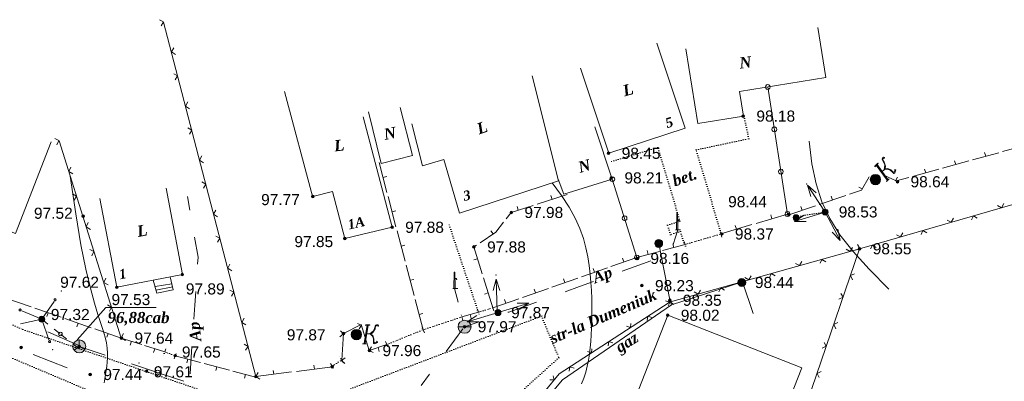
# Model space of a CAD drawing. Header units: millimetres. Extents: x 9396 to 25236, y 15106 to 31102.
# Tile 119 of 256: x 11407 to 11557, y 15966 to 16021. Entities that reach past the tile are written whole.
import ezdxf
from ezdxf.enums import TextEntityAlignment as Align

# ---------------------------------------------------------------- set-up
doc = ezdxf.new("R2010")
doc.units = ezdxf.units.MM
for name, pattern in [('DIVIDE', [1.25, 0.5, -0.25, 0, -0.25, 0, -0.25]), ('DOT', [0.25, 0, -0.25]), ('HIDDEN', [0.375, 0.25, -0.125])]:
    doc.linetypes.add(name, pattern=pattern)
for name, color, linetype, lineweight, true_color in [('1001010', 7, 'Continuous', 9, 0x000000), ('10010110', 7, 'Continuous', 20, 0xa25100), ('1060000', 7, 'Continuous', 9, 0x000000), ('1070000', 7, 'DOT', 9, 0x000000), ('2030012', 7, 'Continuous', 9, 0x000000), ('21100200', 7, 'HIDDEN', 0, 0x800080), ('3000105', 7, 'DIVIDE', 9, 0x000000), ('3000140', 7, 'Continuous', 9, 0x000000), ('3000220', 7, 'Continuous', 9, 0x000000), ('3000260', 7, 'Continuous', 9, 0x000000), ('5010210', 7, 'Continuous', 20, 0x008000), ('5010410', 7, 'Continuous', 9, 0x000000), ('5010420', 7, 'Continuous', 9, 0x000000), ('5010530', 7, 'Continuous', 9, 0x000000), ('6011210', 1, 'Continuous', 9, 0xff0000), ('8010110', 7, 'Continuous', 20, 0x0080ff), ('8010200', 7, 'Continuous', 9, 0x000000), ('9010110', 7, 'Continuous', 9, 0x000000), ('9010120', 7, 'Continuous', 20, 0x000000), ('9010200', 7, 'Continuous', 9, 0x000000)]:
    doc.layers.add(name, color=color, linetype=linetype, lineweight=lineweight, true_color=true_color)
doc.styles.add('10', font='timesbi.ttf', dxfattribs={"height": 0.001481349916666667})
doc.styles.add('12', font='timesbi.ttf', dxfattribs={"height": 0.001692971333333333})
doc.styles.add('2', font='timesbi.ttf', dxfattribs={"height": 0.001692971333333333})
doc.styles.add('3', font='timesbi.ttf', dxfattribs={"height": 0.001692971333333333})
doc.styles.add('9', font='timesbi.ttf', dxfattribs={"height": 0.001692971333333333})
doc.styles.add('F2', font='arial.ttf', dxfattribs={"height": 0.001692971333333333})

# ---------------------------------------------------------------- blocks, each defined once
blk = doc.blocks.new('SYMBOL21100200')
at = {"true_color": 0x800080}
h = blk.add_hatch(color=216, dxfattribs=at)
edge = h.paths.add_edge_path()
edge.add_arc((0, 0), 0.1, 0, 360)
at = {"color": 216, "linetype": 'Continuous', "lineweight": 0, "true_color": 0x800080}
blk.add_circle((0, 0), 0.1, dxfattribs=at)
blk = doc.blocks.new('SYMBOL5010410')
at = {"true_color": 0xffffff}
h = blk.add_hatch(color=7, dxfattribs=at)
edge = h.paths.add_edge_path()
edge.add_arc((0, 0), 0.395, 0, 360)
for points in [[(-0.0395, -0.0395), (0.0395, -0.0395), (0.0395, 0.0395), (-0.0395, 0.0395)], [(0.6715, 0.711), (0.8295, 0.711), (0.5925, -0.6715), (0.474, -0.711), (0.7505, -0.711), (0.6715, -0.6715), (0.9085, 0.711), (1.027, 0.711), (1.027, 0.7505), (0.711, 0.7505)], [(1, 0.05), (1.15, 0.15), (1.3035, 0.2765), (1.3825, 0.474), (1.4615, 0.711), (1.5405, 0.7505), (1.659, 0.7505), (1.6985, 0.6715), (1.659, 0.632), (1.58, 0.6715), (1.5405, 0.711), (1.4615, 0.632), (1.422, 0.4345), (1.264, 0.158), (1.106, 0.0395), (1.264, -0.079), (1.343, -0.316), (1.343, -0.553), (1.3825, -0.632), (1.501, -0.5925), (1.58, -0.5135), (1.6195, -0.5925), (1.4615, -0.6715), (1.3825, -0.711), (1.3035, -0.6715), (1.3035, -0.553), (1.3035, -0.316), (1.2245, -0.1185), (1.106, 0)]]:
    blk.add_hatch(color=7, dxfattribs=at).paths.add_polyline_path(points)
at = {"color": 18, "linetype": 'Continuous', "lineweight": 0, "true_color": 0x000000, "flags": 128}
for points in [[(-0.0395, -0.0395), (0.0395, -0.0395), (0.0395, 0.0395), (-0.0395, 0.0395)], [(0.6715, 0.711), (0.8295, 0.711), (0.5925, -0.6715), (0.474, -0.711), (0.7505, -0.711), (0.6715, -0.6715), (0.9085, 0.711), (1.027, 0.711), (1.027, 0.7505), (0.711, 0.7505), (0.6715, 0.711)], [(1, 0.05), (1, 0.05), (1.15, 0.15), (1.3035, 0.2765), (1.3825, 0.474), (1.4615, 0.711), (1.5405, 0.7505), (1.659, 0.7505), (1.6985, 0.6715), (1.659, 0.632), (1.58, 0.6715), (1.5405, 0.711), (1.4615, 0.632), (1.422, 0.4345), (1.264, 0.158), (1.106, 0.0395), (1.264, -0.079), (1.343, -0.316), (1.343, -0.553), (1.3825, -0.632), (1.501, -0.5925), (1.58, -0.5135), (1.6195, -0.5925), (1.4615, -0.6715), (1.3825, -0.711), (1.3035, -0.6715), (1.3035, -0.553), (1.3035, -0.316), (1.2245, -0.1185), (1.106, 0), (1, 0.05)]]:
    blk.add_lwpolyline(points, close=True, dxfattribs=at)
blk.add_lwpolyline([(1, 0.05), (0.8, 0.05)], dxfattribs=at)
at = {"color": 3, "linetype": 'Continuous', "lineweight": 0, "true_color": 0x00ea00}
blk.add_circle((0, 0), 0.395, dxfattribs=at)
blk = doc.blocks.new('SYMBOL9010200')
at = {"true_color": 0xffffff}
h = blk.add_hatch(color=7, dxfattribs=at)
edge = h.paths.add_edge_path()
edge.add_arc((0.01, 0), 0.495, 0, 360)
at = {"color": 18, "linetype": 'Continuous', "lineweight": 0, "true_color": 0x000000, "flags": 128}
for points in [[(0.0025, 0.0025), (-0.3845, -0.3005)], [(0.0025, 0.007), (-0.007, 0.495)], [(0.005, 0), (0.44, -0.238)]]:
    blk.add_lwpolyline(points, dxfattribs=at)
at = {"color": 18, "linetype": 'Continuous', "lineweight": 0, "true_color": 0x000000}
blk.add_circle((0.01, 0), 0.495, dxfattribs=at)
blk = doc.blocks.new('SYMBOL5010530')
at = {"true_color": 0x000000}
for points in [[(-0.05, 0), (-0.025, 1.25), (0.025, 1.25), (0.05, 0)], [(0.025, 0.75), (0.15, 0.75), (0.175, 0.675), (0.15, 0.675), (0.125, 0.725), (0.025, 0.725)]]:
    blk.add_hatch(color=18, dxfattribs=at).paths.add_polyline_path(points)
at = {"color": 18, "linetype": 'Continuous', "lineweight": 0, "true_color": 0x000000, "flags": 128}
for points in [[(-0.05, 0), (-0.025, 1.25), (0.025, 1.25), (0.05, 0), (-0.05, 0)], [(0.025, 0.75), (0.15, 0.75), (0.175, 0.675), (0.15, 0.675), (0.125, 0.725), (0.025, 0.725), (0.025, 0.75)]]:
    blk.add_lwpolyline(points, close=True, dxfattribs=at)
blk.add_lwpolyline([(-0.125, 0), (0.25, 0)], dxfattribs=at)
blk = doc.blocks.new('SYMBOL2030012')
at = {"true_color": 0xffffff}
h = blk.add_hatch(color=7, dxfattribs=at)
edge = h.paths.add_edge_path()
edge.add_arc((0, 0), 0.225, 0, 360)
at = {"true_color": 0x000000}
h = blk.add_hatch(color=18, dxfattribs=at)
edge = h.paths.add_edge_path()
edge.add_arc((0, 0), 0.05, 0, 360)
at = {"color": 18, "linetype": 'Continuous', "lineweight": 0, "true_color": 0x000000}
for radius in [0.225, 0.05]:
    blk.add_circle((0, 0), radius, dxfattribs=at)
blk = doc.blocks.new('SYMBOL5010420')
at = {"true_color": 0xffffff}
h = blk.add_hatch(color=7, dxfattribs=at)
edge = h.paths.add_edge_path()
edge.add_arc((0, 0), 0.5, 0, 360)
at = {"color": 18, "linetype": 'Continuous', "lineweight": 9, "true_color": 0x000000, "flags": 128}
blk.add_lwpolyline([(-0.5, 0), (0.5, 0)], dxfattribs=at)
at = {"color": 18, "linetype": 'Continuous', "lineweight": 9, "true_color": 0x000000}
blk.add_circle((0, 0), 0.5, dxfattribs=at)
blk = doc.blocks.new('SYMBOL8010200')
at = {"true_color": 0x000000}
h = blk.add_hatch(color=18, dxfattribs=at)
edge = h.paths.add_edge_path()
edge.add_arc((0, 0), 0.3, 0, 360)
at = {"color": 18, "linetype": 'Continuous', "lineweight": 0, "true_color": 0x000000}
blk.add_circle((0, 0), 0.3, dxfattribs=at)

msp = doc.modelspace()

# ---------------------------------------------------------------- linework, layer by layer
at = {"layer": '1001010', "color": 253}
for p, q in [((11508.62466257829, 16016.84126918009, 196.12512), (11510.47286098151, 16005.48393991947, 195.88094)), ((11451.73032698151, 15994.18313991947), (11447.41780298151, 16010.36331991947)), ((11459.42233098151, 16006.52187991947), (11463.81758498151, 15989.66705991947)), ((11497.42722605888, 15997.01086785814, 126.4708895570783), (11494.78142634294, 16004.94826700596, 126.4708895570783)), ((11451.72717498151, 15994.34025991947), (11454.73831298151, 15995.10415991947)), ((11456.62518698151, 15987.96545991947), (11454.73831298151, 15995.10415991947)), ((11463.81758498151, 15989.66705991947), (11456.62518698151, 15987.96545991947)), ((11430.43598298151, 15980.12433991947), (11429.93989698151, 15982.10871991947)), ((11427.65785898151, 15980.62043991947), (11430.20446498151, 15981.05037991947)), ((11427.79015498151, 15980.09127991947), (11430.36983498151, 15980.55429991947)), ((11526.3392275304, 15968.23254960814, 113.6777830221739), (11505.89088098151, 15976.24779991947, 113.6777830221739))]:
    msp.add_line(p, q, dxfattribs=at)
for points in [[(11510.47286098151, 16005.48393991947, 195.88094), (11517.42774098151, 16006.61571991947, 196.3693), (11516.81689500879, 16010.3694180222, 196.12512), (11530.0206777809, 16012.51809309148, 196.12512), (11528.78332535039, 16020.12172424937, 196.12512)], [(11504.23744894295, 16017.7497105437, 148.5038533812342), (11508.52134098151, 16004.79131991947, 148.5038533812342), (11496.87616098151, 16000.94155991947, 74.34787213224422), (11492.59226894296, 16013.8999505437, 74.34787213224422)], [(11485.22260498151, 16012.75747991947, 0), (11489.20765298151, 15996.74269991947, 0), (11474.11047698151, 15991.79905991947, 0), (11471.73457698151, 15999.98485991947, 0), (11468.46922098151, 15999.03705991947, 0), (11466.84210698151, 16005.44981991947, 0)], [(11386.64131498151, 16011.31425991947, 0), (11383.45038698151, 16001.83705991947, 0), (11389.56827298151, 15999.77705991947, 0), (11402.88623898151, 15995.22213991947, 0), (11401.36757098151, 15990.60185991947, 0), (11406.37066898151, 15988.70665991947, 0), (11411.81589698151, 16002.69661991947, 0)], [(11465.03918498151, 16007.89941991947, 0), (11466.92313698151, 16000.57865991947, 0), (11462.18274498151, 15999.37425991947, 0), (11460.23793298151, 16007.27231991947, 0)], [(11489.15131426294, 15996.96910928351, 126.4708895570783), (11490.01133283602, 15994.693401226, 126.4708895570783), (11497.42722605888, 15997.01086785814, 126.4708895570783)], [(11419.22426498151, 15994.03151991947, 0), (11421.82998098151, 15980.50465991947, 0), (11431.82598698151, 15982.43105991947, 0), (11429.34458698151, 15995.61899991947, 0)], [(11430.43598298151, 15980.12433991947, 0), (11427.92997298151, 15979.59385991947, 0), (11427.39326698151, 15981.61261991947, 0)], [(11505.89088098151, 15976.24779991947, 113.6777830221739), (11496.94792441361, 15953.43270769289, 113.6777830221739), (11513.97408850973, 15946.7588689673, 113.6777830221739), (11517.24328341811, 15955.09917373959, 113.6777830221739), (11520.6654658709, 15953.75776215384, 113.6777830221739), (11526.3392275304, 15968.23254960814, 113.6777830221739)]]:
    msp.add_polyline3d(points, dxfattribs=at)
at = {"layer": '10010110'}
for points in [[(11539.60329276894, 15980.23557447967, 114.5773325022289), (11536.61787719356, 15983.24833024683, 97.29076310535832), (11534.15659309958, 15985.96501174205, 80.90212417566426), (11532.16742743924, 15988.50564907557, 67.19922585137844), (11530.59836716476, 15990.99027235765, 57.96987827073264), (11529.39739922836, 15993.53891169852, 55.00189157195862), (11528.51251058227, 15996.27159720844, 60.08307589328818), (11527.89168817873, 15999.30835899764, 75.00124137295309), (11527.48291896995, 16002.76922717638, 101.5441981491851)], [(11419.90693291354, 15965.933208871, 103.8517378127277), (11419.99551068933, 15966.56725681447, 105.9409342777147), (11420.09342414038, 15967.19997109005, 106.648448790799), (11420.19200442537, 15967.83068486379, 105.8453230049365), (11420.28219371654, 15968.46103743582, 103.471174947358), (11420.35337824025, 15969.10189264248, 99.73992814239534), (11420.3945552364, 15969.76642045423, 94.93408248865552), (11420.39472194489, 15970.46779084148, 89.33613788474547), (11420.3428756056, 15971.21917377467, 83.22859422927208), (11420.22801345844, 15972.03373922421, 76.89395142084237), (11420.03913274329, 15972.92465716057, 70.61470935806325), (11419.76523070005, 15973.90509755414, 64.6733679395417), (11419.3982601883, 15975.00952195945, 59.34169999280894), (11418.94199654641, 15976.35755826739, 54.84857006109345), (11418.4031707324, 15978.09012595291, 51.412115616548), (11417.78851370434, 15980.34814449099, 49.25047413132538), (11417.10475642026, 15983.2725333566, 48.58178307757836), (11416.35862983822, 15987.0042120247, 49.62417992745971), (11415.55686491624, 15991.68409997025, 52.59580215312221), (11414.7061926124, 15997.45311666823, 57.71478722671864)], [(11492.74865012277, 15965.78250439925, 66.54148623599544), (11493.08495670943, 15966.6641700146, 70.60899740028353), (11493.36730531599, 15967.55428219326, 73.49083382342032), (11493.59930795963, 15968.45573054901, 75.24661007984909), (11493.78663272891, 15969.37184925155, 75.99931682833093), (11493.93494771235, 15970.30597247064, 75.87194472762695), (11494.04992099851, 15971.26143437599, 74.98748443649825), (11494.13722067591, 15972.24156913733, 73.46892661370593), (11494.20251483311, 15973.2497109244, 71.43926191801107), (11494.25147155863, 15974.28919390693, 69.02148100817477), (11494.2881196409, 15975.36271320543, 66.31829416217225), (11494.30993066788, 15976.47040774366, 63.35129013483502), (11494.3127369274, 15977.61177739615, 60.12177730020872), (11494.29237070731, 15978.78632203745, 56.63106403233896), (11494.24466429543, 15979.99354154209, 52.88045870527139), (11494.16544997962, 15981.23293578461, 48.8712696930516), (11494.05056004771, 15982.50400463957, 44.60480536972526), (11493.89582678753, 15983.80624798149, 40.08237410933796), (11493.69221187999, 15985.14138445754, 35.40148462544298), (11493.41119457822, 15986.52000780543, 31.04444698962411), (11493.01938352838, 15987.95493053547, 27.5897716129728), (11492.48338737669, 15989.458965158, 25.61596890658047), (11491.7698147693, 15991.04492418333, 25.70154928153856), (11490.84527435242, 15992.72562012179, 28.42502314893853), (11489.67637477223, 15994.51386548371, 34.36490091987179), (11488.22972467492, 15996.4224727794, 44.09969300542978)]]:
    msp.add_polyline3d(points, dxfattribs=at)
at = {"layer": '1060000', "color": 253}
msp.add_polyline3d([(11415.79256471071, 15972.49631720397, 88.67193518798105), (11420.15851177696, 15977.41426287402, 88.67193518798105), (11427.84908132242, 15977.41426287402, 88.67193518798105)], dxfattribs=at)
at = {"layer": '1070000', "color": 253}
for p, q in [((11337.58335098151, 16006.03273991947), (11407.50838698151, 15974.04745991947)), ((11426.61543098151, 15960.92129991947), (11329.08077898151, 16002.14785991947)), ((11529.97180098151, 15991.99959991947, 142.3174879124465), (11525.506842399, 15991.24985234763)), ((11476.98678698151, 15976.70825991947), (11472.43428298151, 15990.30977991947)), ((11452.94141498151, 15963.30253991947, 10.08228937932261), (11486.84402719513, 15976.18586364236))]:
    msp.add_line(p, q, dxfattribs=at)
for points in [[(11513.98481137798, 15988.81742357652, 134.1436610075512), (11510.22948274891, 16001.44898351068, 134.1436610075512), (11518.25223027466, 16003.15595106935, 134.1436610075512), (11517.50667948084, 16006.66003980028, 134.1436610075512)], [(11508.35181843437, 15987.28115277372, 134.1436610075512), (11507.83972816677, 15988.98812033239, 134.1436610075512), (11506.28936313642, 15988.52301082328, 134.1436610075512), (11505.84539496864, 15990.00290471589, 134.1436610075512), (11507.74811568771, 15990.57372093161, 134.1436610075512), (11504.37959530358, 16001.80212221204, 134.1436610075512), (11497.02710659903, 15999.59637560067, 134.1436610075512)], [(11486.62029119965, 15976.10084177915, 5.041144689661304), (11489.26568354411, 15969.76170855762, 5.041144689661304), (11481.67197633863, 15962.94270183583, 5.041144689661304), (11478.97891327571, 15956.83121517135, 5.041144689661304)], [(11407.50838698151, 15974.04745991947, 0), (11441.82891898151, 15962.37649991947, 0), (11452.94141498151, 15963.30253991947, 0)]]:
    msp.add_polyline3d(points, dxfattribs=at)
at = {"layer": '3000105', "color": 253}
for p, q in [((11508.52251519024, 15987.02510763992, 71.93648994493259), (11513.98481137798, 15988.64672682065, 71.93648994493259)), ((11514.12711052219, 15988.16740338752, 71.93648994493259), (11513.81405240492, 15989.22191494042, 71.93648994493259)), ((11508.38021604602, 15987.50443107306, 71.93648994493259), (11508.69327416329, 15986.44991952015, 71.93648994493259)), ((11479.35476375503, 15976.89824194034), (11479.03798405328, 15977.95164149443)), ((11468.56678698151, 15974.03105991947), (11474.48558298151, 15975.97865991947)), ((11474.64186622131, 15975.50371197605), (11474.29804309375, 15976.54859745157)), ((11476.84279620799, 15977.1870778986), (11477.15957590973, 15976.13367834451)), ((11476.98678698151, 15976.70825991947), (11479.21077298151, 15977.37705991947)), ((11468.75543953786, 15973.56801541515), (11468.34040391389, 15974.58671332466)), ((11468.41050374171, 15974.50600786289), (11468.75432686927, 15973.46112238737)), ((11463.00198298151, 15971.76385991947), (11468.56678698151, 15974.03105991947)), ((11462.81333042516, 15972.22690442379), (11463.22836604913, 15971.20820651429)), ((11429.32707867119, 15971.11887651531), (11428.95067695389, 15970.08528000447)), ((11429.15598698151, 15970.64905991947), (11430.74317098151, 15970.07105991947)), ((11430.57207929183, 15969.60124332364), (11430.94848100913, 15970.63483983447)), ((11454.42093947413, 15968.90781293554), (11455.01107959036, 15967.97951630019)), ((11454.68918498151, 15968.48585991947), (11456.13692098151, 15969.40621991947)), ((11456.40516648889, 15968.9842669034), (11455.81502637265, 15969.91256353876))]:
    msp.add_line(p, q, dxfattribs=at)
at = {"layer": '3000140', "color": 253}
for p, q in [((11524.15365098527, 15991.67699755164, 74.34787213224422), (11521.14341957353, 16011.07348106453, 74.34787213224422)), ((11501.18255468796, 15985.06209494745, 74.34787213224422), (11497.42722605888, 15997.01086785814, 74.34787213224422))]:
    msp.add_line(p, q, dxfattribs=at)
for points in [[(11521.15088953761, 16010.68672905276, 74.34787213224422), (11521.33088953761, 16010.72672905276, 74.34787213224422), (11521.46088953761, 16010.86672905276, 74.34787213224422), (11521.51088953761, 16011.04672905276, 74.34787213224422), (11521.46088953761, 16011.22672905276, 74.34787213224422), (11521.33088953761, 16011.36672905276, 74.34787213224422), (11521.15088953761, 16011.41672905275, 74.34787213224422), (11520.96088953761, 16011.36672905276, 74.34787213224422), (11520.83088953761, 16011.22672905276, 74.34787213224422), (11520.78088953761, 16011.04672905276, 74.34787213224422), (11520.83088953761, 16010.86672905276, 74.34787213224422), (11520.96088953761, 16010.72672905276, 74.34787213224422), (11521.15088953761, 16010.68672905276, 74.34787213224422)], [(11522.15088953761, 16004.22672905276, 74.34787213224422), (11522.33088953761, 16004.27672905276, 74.34787213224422), (11522.47088953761, 16004.40672905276, 74.34787213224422), (11522.51088953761, 16004.58672905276, 74.34787213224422), (11522.47088953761, 16004.77672905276, 74.34787213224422), (11522.33088953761, 16004.90672905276, 74.34787213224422), (11522.15088953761, 16004.95672905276, 74.34787213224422), (11521.97088953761, 16004.90672905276, 74.34787213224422), (11521.83088953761, 16004.77672905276, 74.34787213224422), (11521.78088953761, 16004.58672905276, 74.34787213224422), (11521.83088953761, 16004.40672905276, 74.34787213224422), (11521.97088953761, 16004.27672905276, 74.34787213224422), (11522.15088953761, 16004.22672905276, 74.34787213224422)], [(11523.15088953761, 15997.76672905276, 74.34787213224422), (11523.33088953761, 15997.81672905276, 74.34787213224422), (11523.47088953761, 15997.94672905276, 74.34787213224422), (11523.52088953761, 15998.13672905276, 74.34787213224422), (11523.47088953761, 15998.31672905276, 74.34787213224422), (11523.33088953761, 15998.44672905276, 74.34787213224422), (11523.15088953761, 15998.49672905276, 74.34787213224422), (11522.97088953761, 15998.44672905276, 74.34787213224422), (11522.83088953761, 15998.31672905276, 74.34787213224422), (11522.78088953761, 15998.13672905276, 74.34787213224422), (11522.83088953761, 15997.94672905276, 74.34787213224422), (11522.97088953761, 15997.81672905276, 74.34787213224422), (11523.15088953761, 15997.76672905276, 74.34787213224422)], [(11497.43088953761, 15996.63672905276, 74.34787213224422), (11497.61088953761, 15996.68672905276, 74.34787213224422), (11497.74088953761, 15996.81672905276, 74.34787213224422), (11497.79088953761, 15996.99672905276, 74.34787213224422), (11497.74088953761, 15997.16672905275, 74.34787213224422), (11497.61088953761, 15997.30672905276, 74.34787213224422), (11497.43088953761, 15997.34672905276, 74.34787213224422), (11497.25088953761, 15997.30672905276, 74.34787213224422), (11497.12088953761, 15997.16672905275, 74.34787213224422), (11497.07088953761, 15996.99672905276, 74.34787213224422), (11497.12088953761, 15996.81672905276, 74.34787213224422), (11497.25088953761, 15996.68672905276, 74.34787213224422), (11497.43088953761, 15996.63672905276, 74.34787213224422)], [(11499.31088953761, 15990.66672905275, 74.34787213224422), (11499.49088953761, 15990.71672905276, 74.34787213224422), (11499.62088953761, 15990.84672905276, 74.34787213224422), (11499.66088953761, 15991.02672905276, 74.34787213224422), (11499.62088953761, 15991.20672905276, 74.34787213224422), (11499.49088953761, 15991.33672905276, 74.34787213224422), (11499.31088953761, 15991.38672905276, 74.34787213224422), (11499.13088953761, 15991.33672905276, 74.34787213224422), (11499.00088953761, 15991.20672905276, 74.34787213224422), (11498.95088953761, 15991.02672905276, 74.34787213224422), (11499.00088953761, 15990.84672905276, 74.34787213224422), (11499.13088953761, 15990.71672905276, 74.34787213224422), (11499.31088953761, 15990.66672905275, 74.34787213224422)], [(11524.15088953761, 15991.30672905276, 74.34787213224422), (11524.34088953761, 15991.35672905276, 74.34787213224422), (11524.47088953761, 15991.49672905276, 74.34787213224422), (11524.52088953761, 15991.67672905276, 74.34787213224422), (11524.47088953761, 15991.85672905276, 74.34787213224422), (11524.34088953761, 15991.99672905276, 74.34787213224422), (11524.15088953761, 15992.04672905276, 74.34787213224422), (11523.97088953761, 15991.99672905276, 74.34787213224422), (11523.84088953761, 15991.85672905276, 74.34787213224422), (11523.79088953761, 15991.67672905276, 74.34787213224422), (11523.84088953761, 15991.49672905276, 74.34787213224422), (11523.97088953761, 15991.35672905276, 74.34787213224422), (11524.15088953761, 15991.30672905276, 74.34787213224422)], [(11501.18088953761, 15984.70672905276, 74.34787213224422), (11501.36088953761, 15984.75672905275, 74.34787213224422), (11501.49088953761, 15984.88672905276, 74.34787213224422), (11501.54088953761, 15985.06672905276, 74.34787213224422), (11501.49088953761, 15985.23672905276, 74.34787213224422), (11501.36088953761, 15985.36672905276, 74.34787213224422), (11501.18088953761, 15985.41672905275, 74.34787213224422), (11501.00088953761, 15985.36672905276, 74.34787213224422), (11500.87088953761, 15985.23672905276, 74.34787213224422), (11500.82088953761, 15985.06672905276, 74.34787213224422), (11500.87088953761, 15984.88672905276, 74.34787213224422), (11501.00088953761, 15984.75672905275, 74.34787213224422), (11501.18088953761, 15984.70672905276, 74.34787213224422)]]:
    msp.add_polyline3d(points, close=True, dxfattribs=at)
at = {"layer": '3000220', "color": 253}
for p, q in [((11556.96088953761, 16001.18672905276, 65.13379268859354), (11561.00088953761, 16002.29672905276, 65.13379268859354)), ((11552.38088953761, 15999.91672905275, 65.13379268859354), (11556.41088953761, 16001.02672905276, 65.13379268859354)), ((11554.40088953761, 16000.47672905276, 65.13379268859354), (11554.24088953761, 16001.05672905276, 65.13379268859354)), ((11461.83088953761, 15999.55672905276), (11463.04088953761, 15994.95672905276)), ((11543.22088953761, 15997.39672905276, 65.13379268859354), (11547.25088953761, 15998.50672905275, 65.13379268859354)), ((11545.24088953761, 15997.95672905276, 65.13379268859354), (11545.08088953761, 15998.52672905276, 65.13379268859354)), ((11547.80088953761, 15998.65672905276, 65.13379268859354), (11551.83088953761, 15999.76672905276, 65.13379268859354)), ((11549.82088953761, 15999.21672905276, 65.13379268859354), (11549.66088953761, 15999.79672905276, 65.13379268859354)), ((11462.43088953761, 15997.25672905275), (11463.01088953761, 15997.40672905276)), ((11540.66088953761, 15996.74672905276, 65.13379268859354), (11540.92088953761, 15997.28672905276, 65.13379268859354)), ((11535.56088953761, 15995.49672905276, 74.34787213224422), (11535.04088953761, 15995.79672905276, 74.34787213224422)), ((11463.21088953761, 15994.32672905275), (11464.42088953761, 15989.72672905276)), ((11485.98088953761, 15993.18672905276), (11490.53088953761, 15994.63672905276)), ((11488.26088953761, 15993.90672905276), (11488.07088953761, 15994.47672905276)), ((11528.99088953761, 15993.11672905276, 74.34787213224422), (11533.06088953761, 15994.49672905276, 74.34787213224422)), ((11531.02088953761, 15993.80672905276, 74.34787213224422), (11530.83088953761, 15994.37672905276, 74.34787213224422)), ((11483.08088953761, 15992.26672905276), (11482.89088953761, 15992.83672905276)), ((11524.35088953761, 15991.54672905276, 74.34787213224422), (11528.43088953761, 15992.92672905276, 74.34787213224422)), ((11526.39088953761, 15992.23672905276, 74.34787213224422), (11526.20088953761, 15992.80672905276, 74.34787213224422)), ((11463.81088953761, 15992.02672905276), (11464.39088953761, 15992.17672905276)), ((11519.39088953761, 15990.25672905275, 71.93648994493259), (11524.15088953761, 15991.67672905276, 71.93648994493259)), ((11521.77088953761, 15990.96672905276, 71.93648994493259), (11521.60088953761, 15991.54672905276, 71.93648994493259)), ((11513.98088953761, 15988.64672905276, 71.93648994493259), (11518.74088953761, 15990.06672905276, 71.93648994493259)), ((11516.36088953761, 15989.35672905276, 71.93648994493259), (11516.19088953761, 15989.92672905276, 71.93648994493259)), ((11464.59088953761, 15989.09672905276), (11465.80088953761, 15984.49672905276)), ((11479.25088953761, 15988.63672905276), (11478.91088953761, 15989.13672905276)), ((11465.20088953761, 15986.79672905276), (11465.78088953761, 15986.94672905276)), ((11505.09088953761, 15986.10672905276, 69.5862410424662), (11508.52088953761, 15987.02672905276, 69.5862410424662)), ((11506.80088953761, 15986.56672905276, 69.5862410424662), (11506.65088953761, 15987.14672905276, 69.5862410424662)), ((11497.22088953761, 15983.67672905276), (11501.18088953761, 15985.06672905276)), ((11501.18088953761, 15985.06672905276, 69.5862410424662), (11504.62088953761, 15985.97672905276, 69.5862410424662)), ((11502.90088953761, 15985.51672905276, 69.5862410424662), (11502.74088953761, 15986.09672905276, 69.5862410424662)), ((11465.97088953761, 15983.86672905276), (11467.18088953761, 15979.26672905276)), ((11476.88088953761, 15984.84672905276), (11476.31088953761, 15984.66672905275)), ((11492.72088953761, 15982.09672905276), (11496.68088953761, 15983.48672905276)), ((11499.20088953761, 15984.36672905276), (11499.00088953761, 15984.93672905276)), ((11494.70088953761, 15982.79672905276), (11494.50088953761, 15983.35672905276)), ((11466.58088953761, 15981.56672905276), (11467.16088953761, 15981.71672905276)), ((11479.21088953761, 15977.37672905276), (11477.79088953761, 15981.93672905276)), ((11488.22088953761, 15980.52672905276), (11492.18088953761, 15981.91672905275)), ((11490.20088953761, 15981.21672905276), (11490.00088953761, 15981.78672905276)), ((11478.50088953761, 15979.65672905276), (11477.93088953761, 15979.47672905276)), ((11483.72088953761, 15978.95672905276), (11487.68088953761, 15980.33672905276)), ((11485.70088953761, 15979.64672905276), (11485.50088953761, 15980.20672905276)), ((11408.77088953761, 15977.51672905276), (11404.74088953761, 15978.90672905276)), ((11467.35088953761, 15978.63672905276), (11468.57088953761, 15974.02672905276)), ((11479.22088953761, 15977.37672905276), (11483.18088953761, 15978.76672905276)), ((11481.20088953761, 15978.06672905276), (11481.00088953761, 15978.63672905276)), ((11413.35088953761, 15975.92672905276), (11409.32088953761, 15977.32672905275)), ((11411.34088953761, 15976.62672905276), (11411.14088953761, 15976.05672905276)), ((11467.96088953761, 15976.33672905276), (11468.54088953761, 15976.48672905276)), ((11476.99088953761, 15976.70672905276), (11474.48088953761, 15975.97672905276)), ((11475.73088953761, 15976.34672905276), (11475.90088953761, 15975.76672905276)), ((11417.93088953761, 15974.34672905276), (11413.90088953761, 15975.73672905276)), ((11415.92088953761, 15975.04672905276), (11415.72088953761, 15974.47672905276)), ((11422.51088953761, 15972.76672905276), (11418.48088953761, 15974.15672905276)), ((11420.50088953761, 15973.46672905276), (11420.30088953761, 15972.89672905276)), ((11425.62088953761, 15971.77672905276), (11422.51088953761, 15972.76672905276)), ((11424.07088953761, 15972.26672905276), (11423.88088953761, 15971.69672905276)), ((11429.16088953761, 15970.64672905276), (11426.04088953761, 15971.63672905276)), ((11463.00088953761, 15971.76672905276), (11460.35088953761, 15970.85672905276)), ((11427.60088953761, 15971.14672905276), (11427.42088953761, 15970.57672905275)), ((11434.61088953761, 15969.03672905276), (11430.74088953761, 15970.06672905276)), ((11461.68088953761, 15971.30672905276), (11461.87088953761, 15970.73672905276)), ((11432.68088953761, 15969.55672905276), (11432.52088953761, 15968.97672905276)), ((11439.00088953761, 15967.86672905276), (11435.14088953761, 15968.89672905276)), ((11451.98088953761, 15968.03672905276), (11451.90088953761, 15968.63672905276)), ((11437.07088953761, 15968.38672905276), (11436.92088953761, 15967.80672905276)), ((11443.40088953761, 15966.69672905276), (11439.53088953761, 15967.72672905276)), ((11441.47088953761, 15967.21672905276), (11441.31088953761, 15966.63672905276)), ((11443.04088953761, 15966.89672905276), (11448.50088953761, 15967.59672905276)), ((11445.77088953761, 15967.24672905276), (11445.69088953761, 15967.83672905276)), ((11449.25088953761, 15967.68672905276), (11454.71088953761, 15968.38672905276))]:
    msp.add_line(p, q, dxfattribs=at)
for points in [[(11533.62088953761, 15994.68672905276, 74.34787213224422), (11535.45088953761, 15995.30672905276, 74.34787213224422), (11536.64088953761, 15997.35672905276, 74.34787213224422)], [(11538.78088953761, 15997.65672905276, 65.13379268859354), (11540.74088953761, 15996.71672905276, 65.13379268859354), (11542.67088953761, 15997.24672905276, 65.13379268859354)], [(11481.22088953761, 15990.92672905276, 0), (11482.01088953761, 15991.92672905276, 0), (11485.36088953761, 15992.98672905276, 0)], [(11477.27088953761, 15987.29672905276, 0), (11479.63088953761, 15988.88672905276, 0), (11480.82088953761, 15990.41672905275, 0)], [(11477.59088953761, 15982.56672905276, 0), (11476.32088953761, 15986.65672905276, 0), (11476.73088953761, 15986.93672905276, 0)]]:
    msp.add_polyline3d(points, dxfattribs=at)
at = {"layer": '3000260', "color": 253}
for p, q in [((11443.03742098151, 15966.89655991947), (11428.97240098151, 16020.91385991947)), ((11422.51117298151, 15972.76665991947), (11413.00656098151, 16002.82889991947)), ((11518.4629919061, 15937.51115968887), (11535.15996098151, 15986.37883991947))]:
    msp.add_line(p, q, dxfattribs=at)
for points in [[(11428.60088953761, 16020.37672905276, 0), (11428.96088953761, 16020.97672905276, 0), (11428.35088953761, 16021.30672905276, 0)], [(11430.77088953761, 16015.98672905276, 0), (11430.15088953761, 16016.38672905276, 0), (11430.50088953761, 16017.01672905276, 0)], [(11430.74088953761, 16012.12672905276, 0), (11431.10088953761, 16012.72672905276, 0), (11430.50088953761, 16013.05672905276, 0)], [(11432.92088953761, 16007.73672905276, 0), (11432.30088953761, 16008.13672905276, 0), (11432.65088953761, 16008.77672905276, 0)], [(11610.89752408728, 16007.76602459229, 81.2399043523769), (11607.56893734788, 16006.82719243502, 81.2399043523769), (11584.9516171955, 16000.76745760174, 81.2399043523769), (11535.15996098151, 15986.37883991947, 81.2399043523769), (11506.30602093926, 15978.27991438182, 81.2399043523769)], [(11432.89088953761, 16003.87672905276, 0), (11433.25088953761, 16004.47672905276, 0), (11432.65088953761, 16004.80672905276, 0)], [(11412.66088953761, 16002.24672905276, 0), (11412.99088953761, 16002.88672905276, 0), (11412.36088953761, 16003.20672905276, 0)], [(11435.07088953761, 15999.49672905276, 0), (11434.44088953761, 15999.89672905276, 0), (11434.80088953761, 16000.52672905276, 0)], [(11415.12088953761, 15997.78672905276, 0), (11414.48088953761, 15998.17672905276, 0), (11414.79088953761, 15998.84672905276, 0)], [(11435.04088953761, 15995.63672905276, 0), (11435.40088953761, 15996.23672905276, 0), (11434.80088953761, 15996.56672905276, 0)], [(11415.34088953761, 15993.78672905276, 0), (11415.66088953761, 15994.41672905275, 0), (11415.04088953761, 15994.73672905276, 0)], [(11557.18088953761, 15993.26672905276, 81.2399043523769), (11556.82088953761, 15992.63672905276, 81.2399043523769), (11556.21088953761, 15992.98672905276, 81.2399043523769)], [(11437.21088953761, 15991.24672905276, 0), (11436.59088953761, 15991.64672905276, 0), (11436.94088953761, 15992.27672905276, 0)], [(11549.47088953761, 15991.03672905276, 81.2399043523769), (11549.12088953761, 15990.41672905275, 81.2399043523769), (11548.51088953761, 15990.75672905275, 81.2399043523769)], [(11553.12088953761, 15991.04672905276, 81.2399043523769), (11552.54088953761, 15991.39672905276, 81.2399043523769), (11552.25088953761, 15990.79672905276, 81.2399043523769)], [(11417.80088953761, 15989.32672905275, 0), (11417.15088953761, 15989.70672905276, 0), (11417.47088953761, 15990.37672905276, 0)], [(11437.18088953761, 15987.38672905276, 0), (11437.54088953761, 15987.98672905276, 0), (11436.94088953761, 15988.31672905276, 0)], [(11541.77088953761, 15988.80672905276, 81.2399043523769), (11541.42088953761, 15988.18672905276, 81.2399043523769), (11540.80088953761, 15988.52672905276, 81.2399043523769)], [(11545.42088953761, 15988.82672905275, 81.2399043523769), (11544.83088953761, 15989.17672905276, 81.2399043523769), (11544.55088953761, 15988.57672905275, 81.2399043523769)], [(11534.06088953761, 15986.58672905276, 81.2399043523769), (11533.71088953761, 15985.96672905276, 81.2399043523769), (11533.10088953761, 15986.31672905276, 81.2399043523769)], [(11534.56088953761, 15986.16672905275, 0), (11535.18088953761, 15986.43672905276, 0), (11534.85088953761, 15987.00672905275, 0)], [(11537.71088953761, 15986.59672905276, 81.2399043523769), (11537.13088953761, 15986.94672905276, 81.2399043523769), (11536.84088953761, 15986.34672905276, 81.2399043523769)], [(11418.02088953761, 15985.31672905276, 0), (11418.34088953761, 15985.95672905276, 0), (11417.72088953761, 15986.26672905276, 0)], [(11439.36088953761, 15982.99672905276, 0), (11438.74088953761, 15983.39672905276, 0), (11439.09088953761, 15984.02672905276, 0)], [(11526.34088953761, 15984.42672905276, 81.2399043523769), (11525.99088953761, 15983.80672905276, 81.2399043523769), (11525.38088953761, 15984.15672905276, 81.2399043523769)], [(11529.99088953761, 15984.40672905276, 81.2399043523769), (11529.41088953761, 15984.76672905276, 81.2399043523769), (11529.12088953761, 15984.16672905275, 81.2399043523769)], [(11518.62088953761, 15982.25672905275, 81.2399043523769), (11518.26088953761, 15981.63672905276, 81.2399043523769), (11517.66088953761, 15981.98672905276, 81.2399043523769)], [(11522.27088953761, 15982.23672905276, 81.2399043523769), (11521.69088953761, 15982.59672905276, 81.2399043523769), (11521.40088953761, 15981.99672905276, 81.2399043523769)], [(11534.07088953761, 15981.64672905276, 0), (11533.76088953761, 15982.28672905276, 0), (11534.39088953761, 15982.57672905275, 0)], [(11420.48088953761, 15980.85672905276, 0), (11419.83088953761, 15981.24672905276, 0), (11420.14088953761, 15981.91672905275, 0)], [(11439.33088953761, 15979.13672905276, 0), (11439.69088953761, 15979.73672905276, 0), (11439.09088953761, 15980.06672905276, 0)], [(11510.90088953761, 15980.08672905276, 81.2399043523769), (11510.54088953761, 15979.46672905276, 81.2399043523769), (11509.93088953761, 15979.81672905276, 81.2399043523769)], [(11514.55088953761, 15980.07672905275, 81.2399043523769), (11513.97088953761, 15980.42672905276, 81.2399043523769), (11513.68088953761, 15979.82672905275, 81.2399043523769)], [(11532.01088953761, 15978.70672905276, 0), (11532.63088953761, 15978.97672905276, 0), (11532.30088953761, 15979.54672905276, 0)], [(11420.70088953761, 15976.84672905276, 0), (11421.02088953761, 15977.48672905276, 0), (11420.39088953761, 15977.80672905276, 0)], [(11486.04637098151, 15963.33545991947, 0), (11489.30257498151, 15967.29593991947, 0), (11506.10035247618, 15978.20484781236, 0)], [(11505.53088953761, 15978.43672905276, 0), (11506.15088953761, 15978.23672905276, 0), (11506.20088953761, 15978.86672905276, 0)], [(11506.83088953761, 15977.90672905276, 81.2399043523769), (11506.25088953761, 15978.26672905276, 81.2399043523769), (11505.96088953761, 15977.66672905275, 81.2399043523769)], [(11502.73088953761, 15975.42672905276, 0), (11502.84088953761, 15976.08672905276, 0), (11503.48088953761, 15975.90672905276, 0)], [(11441.51088953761, 15974.75672905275, 0), (11440.89088953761, 15975.15672905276, 0), (11441.24088953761, 15975.78672905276, 0)], [(11460.35238298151, 15970.85465991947, 0), (11459.11884698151, 15974.84185991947, 0), (11456.40597298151, 15973.45425991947, 0), (11456.13692098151, 15969.40621991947, 0)], [(11458.80088953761, 15974.18672905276, 0), (11459.15088953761, 15974.73672905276, 0), (11458.56088953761, 15974.96672905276, 0)], [(11499.59088953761, 15974.57672905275, 0), (11500.20088953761, 15974.37672905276, 0), (11500.26088953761, 15975.00672905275, 0)], [(11531.52088953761, 15974.18672905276, 0), (11531.21088953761, 15974.82672905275, 0), (11531.84088953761, 15975.11672905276, 0)], [(11423.15088953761, 15972.38672905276, 0), (11422.51088953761, 15972.77672905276, 0), (11422.82088953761, 15973.44672905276, 0)], [(11455.93088953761, 15973.87672905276, 0), (11456.40088953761, 15973.38672905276, 0), (11455.87088953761, 15972.96672905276, 0)], [(11441.48088953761, 15970.89672905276, 0), (11441.84088953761, 15971.49672905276, 0), (11441.24088953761, 15971.81672905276, 0)], [(11460.96088953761, 15970.56672905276, 0), (11460.35088953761, 15970.86672905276, 0), (11460.69088953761, 15971.43672905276, 0)], [(11496.79088953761, 15971.56672905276, 0), (11496.90088953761, 15972.22672905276, 0), (11497.53088953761, 15972.04672905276, 0)], [(11529.46088953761, 15971.24672905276, 0), (11530.08088953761, 15971.51672905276, 0), (11529.75088953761, 15972.08672905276, 0)], [(11493.65088953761, 15970.71672905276, 0), (11494.26088953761, 15970.51672905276, 0), (11494.31088953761, 15971.14672905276, 0)], [(11456.66088953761, 15969.72672905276, 0), (11456.13088953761, 15969.33672905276, 0), (11456.60088953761, 15968.90672905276, 0)], [(11443.65088953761, 15966.50672905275, 0), (11443.03088953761, 15966.90672905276, 0), (11443.39088953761, 15967.53672905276, 0)], [(11487.91088953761, 15966.38672905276, 0), (11488.55088953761, 15966.38672905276, 0), (11488.42088953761, 15967.00672905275, 0)], [(11490.85088953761, 15967.70672905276, 0), (11490.95088953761, 15968.36672905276, 0), (11491.59088953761, 15968.18672905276, 0)], [(11528.97088953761, 15966.72672905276, 0), (11528.66088953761, 15967.36672905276, 0), (11529.29088953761, 15967.65672905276, 0)]]:
    msp.add_polyline3d(points, dxfattribs=at)
at = {"layer": '5010210'}
for p, q in [((11432.62088953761, 15994.34672905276, 0.5029966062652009), (11432.98088953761, 15992.28672905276, 0.5029966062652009)), ((11507.41088953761, 15989.24672905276, 66.79459955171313), (11506.69088953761, 15987.03672905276, 66.79459955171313)), ((11498.94088953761, 15982.95672905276, 66.79459955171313), (11503.31088953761, 15984.52672905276, 66.79459955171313)), ((11492.40088953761, 15980.60672905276, 66.79459955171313), (11490.22088953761, 15979.82672905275, 66.79459955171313)), ((11494.58088953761, 15981.39672905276, 66.79459955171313), (11492.40088953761, 15980.60672905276, 66.79459955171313)), ((11433.87088953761, 15979.84672905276, 0.5029966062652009), (11433.72088953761, 15977.75672905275, 0.5029966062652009)), ((11473.36088953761, 15980.32672905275), (11473.90088953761, 15978.24672905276)), ((11433.72088953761, 15977.75672905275, 0.5029966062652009), (11433.58088953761, 15975.66672905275, 0.5029966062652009)), ((11477.09088953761, 15975.22672905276, 66.79459955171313), (11474.89088953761, 15974.49672905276, 66.79459955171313)), ((11472.08088953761, 15970.69672905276), (11474.64088953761, 15974.15672905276)), ((11433.01088953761, 15967.31672905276, 0.5029966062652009), (11433.29088953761, 15971.48672905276, 0.5029966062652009)), ((11409.04088953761, 15970.26672905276, 0.5029966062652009), (11411.66088953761, 15969.24672905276, 0.5029966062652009)), ((11411.66088953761, 15969.24672905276, 0.5029966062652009), (11414.27088953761, 15968.21672905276, 0.5029966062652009)), ((11469.52088953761, 15967.23672905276), (11468.24088953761, 15965.50672905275))]:
    msp.add_line(p, q, dxfattribs=at)
for points in [[(11434.15088953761, 15984.01672905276, 0.5029966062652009), (11434.23088953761, 15985.07672905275, 0.5029966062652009), (11433.69088953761, 15988.15672905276, 0.5029966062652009)], [(11481.49088953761, 15976.69672905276, 66.79459955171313), (11481.64088953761, 15976.73672905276, 66.79459955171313), (11485.85088953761, 15978.25672905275, 66.79459955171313)]]:
    msp.add_polyline3d(points, dxfattribs=at)
at = {"layer": '6011210'}
for p, q in [((11529.90191342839, 15991.97657467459, 74.34787213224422), (11527.20278660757, 15996.06616076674, 74.34787213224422)), ((11529.90191342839, 15991.97657467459), (11525.21791962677, 15990.53775499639)), ((11529.90191342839, 15991.97657467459, 74.34787213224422), (11532.18903066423, 15987.64308938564, 74.34787213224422)), ((11479.84546020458, 15976.82597647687), (11479.69476229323, 15981.72365859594)), ((11479.98650098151, 15976.64365991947), (11484.67049478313, 15978.08247959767)), ((11479.98650098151, 15976.64365991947), (11475.29179478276, 15975.24018790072))]:
    msp.add_line(p, q, dxfattribs=at)
for points in [[(11527.72191365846, 15994.37190367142, 74.34787213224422), (11527.20278660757, 15996.06616076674, 74.34787213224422), (11527.20278660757, 15996.06616076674, 74.34787213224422), (11528.55652306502, 15994.92274587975, 74.34787213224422)], [(11526.98979703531, 15990.55897878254, 0), (11525.21791962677, 15990.53775499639, 0), (11525.21791962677, 15990.53775499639, 0), (11526.69616036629, 15991.51489588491, 0)], [(11531.8377333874, 15989.37992277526, 74.34787213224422), (11532.18903066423, 15987.64308938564, 74.34787213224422), (11532.18903066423, 15987.64308938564, 74.34787213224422), (11530.95334863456, 15988.9131641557, 74.34787213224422)], [(11479.24728176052, 15980.00908542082, 0), (11479.69476229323, 15981.72365859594, 0), (11479.69476229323, 15981.72365859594, 0), (11480.2468087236, 15980.0398400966, 0)], [(11482.89861737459, 15978.06125581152, 0), (11484.67049478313, 15978.08247959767, 0), (11484.67049478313, 15978.08247959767, 0), (11483.19225404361, 15977.10533870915, 0)], [(11477.06378183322, 15975.24805511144, 0), (11475.29179478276, 15975.24018790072, 0), (11475.29179478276, 15975.24018790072, 0), (11476.77735897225, 15976.20615841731, 0)]]:
    msp.add_polyline3d(points, dxfattribs=at)
for p in [(11527.08541695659, 15996.24399357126, 74.34787213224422), (11479.67476344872, 15982.37362104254), (11425.21045298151, 15968.94563991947)]:
    msp.add_point(p, dxfattribs=at)
at = {"layer": '8010110'}
for points in [[(11504.51114142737, 15987.19580439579, 69.5862410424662), (11506.21810898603, 15978.5756182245, 69.5862410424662), (11506.43927011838, 15977.83171259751, 69.5862410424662), (11489.8312204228, 15966.37080018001, 69.5862410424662), (11486.67333043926, 15962.61547155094, 69.5862410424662)], [(11506.43927011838, 15977.83171259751, 61.9498134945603), (11517.27432556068, 15981.34202083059, 67.12273985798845), (11518.93501729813, 15976.5272571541, 69.5862410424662)]]:
    msp.add_polyline3d(points, dxfattribs=at)
at = {"layer": '9010110', "color": 253}
for q in [(11412.24183948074, 15978.34735857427), (11407.3380426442, 15976.93001573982), (11407.14474834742, 15974.93429338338), (11411.47047326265, 15972.51768059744)]:
    msp.add_line((11410.37078298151, 15975.62905991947), q, dxfattribs=at)
for points in [[(11412.56193552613, 15978.5944766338, 0), (11412.54183933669, 15978.6694766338, 0), (11412.48693552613, 15978.72438044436, 0), (11412.41193552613, 15978.74447663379, 0), (11412.33693552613, 15978.72438044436, 0), (11412.28203171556, 15978.6694766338, 0), (11412.26193552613, 15978.5944766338, 0), (11412.28203171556, 15978.5194766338, 0), (11412.33693552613, 15978.46457282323, 0), (11412.41193552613, 15978.44447663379, 0), (11412.48693552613, 15978.46457282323, 0), (11412.54183933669, 15978.5194766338, 0), (11412.56193552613, 15978.5944766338, 0)], [(11407.21233897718, 15977.04828445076, 0), (11407.19224278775, 15977.12328445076, 0), (11407.13733897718, 15977.17818826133, 0), (11407.06233897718, 15977.19828445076, 0), (11406.98733897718, 15977.17818826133, 0), (11406.93243516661, 15977.12328445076, 0), (11406.91233897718, 15977.04828445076, 0), (11406.93243516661, 15976.97328445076, 0), (11406.98733897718, 15976.91838064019, 0), (11407.06233897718, 15976.89828445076, 0), (11407.13733897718, 15976.91838064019, 0), (11407.19224278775, 15976.97328445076, 0), (11407.21233897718, 15977.04828445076, 0)], [(11411.72044510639, 15972.2348279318, 0), (11411.70034891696, 15972.3098279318, 0), (11411.64544510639, 15972.36473174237, 0), (11411.57044510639, 15972.3848279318, 0), (11411.49544510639, 15972.36473174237, 0), (11411.44054129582, 15972.3098279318, 0), (11411.42044510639, 15972.2348279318, 0), (11411.44054129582, 15972.1598279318, 0), (11411.49544510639, 15972.10492412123, 0), (11411.57044510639, 15972.0848279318, 0), (11411.64544510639, 15972.10492412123, 0), (11411.70034891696, 15972.1598279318, 0), (11411.72044510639, 15972.2348279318, 0)]]:
    msp.add_polyline3d(points, close=True, dxfattribs=at)
at = {"layer": '9010110'}
for p in [(11413.35048585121, 15979.95801647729), (11412.01507851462, 15970.9768162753)]:
    msp.add_point(p, dxfattribs=at)
at = {"layer": '9010120', "color": 253}
for p, q in [((11410.37088953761, 15975.62672905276), (11411.30088953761, 15974.89672905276)), ((11415.91088953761, 15971.69672905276), (11411.30088953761, 15973.71672905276)), ((11413.12088953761, 15973.45672905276), (11412.27088953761, 15974.13672905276)), ((11414.16088953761, 15972.63672905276), (11413.29088953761, 15973.32672905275)), ((11415.11088953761, 15971.88672905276), (11416.06088953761, 15971.13672905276)), ((11420.07088953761, 15970.16672905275), (11416.07088953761, 15971.49672905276)), ((11424.07088953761, 15968.83672905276), (11427.74088953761, 15967.61672905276)), ((11428.46088953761, 15967.37672905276), (11432.06088953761, 15966.17672905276))]:
    msp.add_line(p, q, dxfattribs=at)
for points in [[(11413.21088953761, 15973.09672905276, 0), (11413.36088953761, 15973.13672905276, 0), (11413.47088953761, 15973.23672905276, 0), (11413.50088953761, 15973.38672905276, 0), (11413.47088953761, 15973.52672905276, 0), (11413.36088953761, 15973.63672905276, 0), (11413.21088953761, 15973.67672905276, 0), (11413.07088953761, 15973.63672905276, 0), (11412.96088953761, 15973.52672905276, 0), (11412.92088953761, 15973.38672905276, 0), (11412.96088953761, 15973.23672905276, 0), (11413.07088953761, 15973.13672905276, 0), (11413.21088953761, 15973.09672905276, 0)], [(11428.06088953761, 15967.13672905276, 0), (11428.25088953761, 15967.18672905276, 0), (11428.38088953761, 15967.32672905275, 0), (11428.43088953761, 15967.50672905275, 0), (11428.38088953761, 15967.69672905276, 0), (11428.25088953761, 15967.82672905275, 0), (11428.06088953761, 15967.87672905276, 0), (11427.88088953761, 15967.82672905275, 0), (11427.74088953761, 15967.69672905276, 0), (11427.69088953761, 15967.50672905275, 0), (11427.74088953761, 15967.32672905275, 0), (11427.88088953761, 15967.18672905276, 0), (11428.06088953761, 15967.13672905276, 0)]]:
    msp.add_polyline3d(points, close=True, dxfattribs=at)

# ---------------------------------------------------------------- block references
at = {"layer": '2030012', "color": 253, "xscale": 2, "yscale": 2, "zscale": 2}
for p in [(11525.46379777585, 15991.12309089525, 74.34787213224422), (11529.90191342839, 15991.97657467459, 74.34787213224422), (11410.37078298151, 15975.62905991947), (11479.98650098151, 15976.64365991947)]:
    msp.add_blockref('SYMBOL2030012', p, dxfattribs=at)
at = {"layer": '21100200', "xscale": 2, "yscale": 2, "zscale": 2}
for p in [(11517.41064098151, 16006.60993991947, 196.36384), (11496.85940098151, 16000.93457991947, 196.89768), (11497.27558098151, 15997.18543991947, 196.42782), (11540.93020098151, 15996.60077991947, 197.28974), (11451.71798098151, 15994.33745991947, 195.54), (11416.67798098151, 15991.33745991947, 195.04), (11482.01798098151, 15991.91745991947, 195.96), (11524.35784098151, 15991.59721991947, 196.87658), (11529.97180098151, 15991.99959991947, 197.05938), (11463.81798098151, 15989.65745991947, 195.76), (11456.61798098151, 15987.95745991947, 195.7), (11514.13330098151, 15988.63389991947, 196.74394), (11476.31798098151, 15986.65745991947, 195.76), (11535.15996098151, 15986.37883991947, 197.1027), (11501.23348098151, 15984.90279991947, 196.32678), (11431.81798098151, 15982.43745991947, 195.78), (11421.83798098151, 15980.49745991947, 195.24), (11501.93936098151, 15980.75829991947, 196.4667), (11517.18542098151, 15981.23691991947, 196.87226), (11506.19432098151, 15978.52695991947, 196.69862), (11479.98650098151, 15976.64365991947, 195.74902), (11505.87556098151, 15976.24133991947, 196.04564), (11410.37798098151, 15975.63745991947, 194.64), (11474.89394098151, 15974.49345991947, 195.94842), (11422.51798098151, 15972.75745991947, 195.28), (11456.39798098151, 15973.45745991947, 195.74), (11407.20844098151, 15971.33915991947, 194.42008), (11416.07472098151, 15971.49687991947, 195.06126), (11430.73798098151, 15970.07745991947, 195.3), (11460.35798098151, 15970.85745991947, 195.92), (11454.69762098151, 15968.37405991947, 195.69514), (11417.77078098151, 15967.20875991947, 194.87556), (11426.37798098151, 15967.71745991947, 195.22), (11443.01972098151, 15966.87967991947, 195.58)]:
    msp.add_blockref('SYMBOL21100200', p, dxfattribs=at)
at = {"layer": '5010410', "color": 253, "xscale": 2, "yscale": 2, "zscale": 2, "rotation": 46.05699799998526}
msp.add_blockref('SYMBOL5010410', (11537.58326744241, 15996.92678059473, 65.13379268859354), dxfattribs=at)
at = {"layer": '5010410', "color": 253, "xscale": 2, "yscale": 2, "zscale": 2}
msp.add_blockref('SYMBOL5010410', (11458.37518698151, 15973.29345991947), dxfattribs=at)
at = {"layer": '5010420', "color": 253, "xscale": 2, "yscale": 2, "zscale": 2}
msp.add_blockref('SYMBOL5010420', (11474.89394098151, 15974.49345991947, 151.1076663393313), dxfattribs=at)
at = {"layer": '5010530', "color": 253, "xscale": 2, "yscale": 2, "zscale": 2}
for p in [(11507.32763789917, 15989.24416546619, 70.73079885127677), (11473.35669257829, 15980.3292361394)]:
    msp.add_blockref('SYMBOL5010530', p, dxfattribs=at)
at = {"layer": '8010200', "color": 253, "xscale": 2, "yscale": 2, "zscale": 2}
for p in [(11504.51114142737, 15987.19580439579, 69.5862410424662), (11517.18542098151, 15981.23691991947, 69.5862410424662)]:
    msp.add_blockref('SYMBOL8010200', p, dxfattribs=at)
at = {"layer": '9010200', "color": 253, "xscale": 2, "yscale": 2, "zscale": 2}
msp.add_blockref('SYMBOL9010200', (11416.07472098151, 15971.49687991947), dxfattribs=at)

# ---------------------------------------------------------------- texts
at = {"layer": '1001010', "color": 253, "style": '9'}
for s, rotation, p in [('N', 7.200000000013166, (11516.8087617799, 16014.68260454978, 196.00303)), ('L', 15.30000000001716, (11499.07680496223, 16010.42563523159, 111.4258627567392)), ('N', 11.10000000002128, (11462.58053498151, 16003.79683991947)), ('L', 19.10000000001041, (11476.82487998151, 16004.59826991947)), ('L', 6.700000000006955, (11454.97406498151, 16002.05322991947)), ('N', 15.90000000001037, (11492.26927016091, 15998.75213454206, 126.4708895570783)), ('L', 10.69999999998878, (11424.92512598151, 15989.00182991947))]:
    msp.add_text(s, height=1.692971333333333, rotation=rotation, dxfattribs=at).set_placement(p, align=Align.MIDDLE_LEFT)
at = {"layer": '1001010', "color": 1, "true_color": 0xff0000, "style": '10'}
for s, rotation, p in [('5', 18.60000000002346, (11505.57680496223, 16005.46563523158, 111.4258627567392)), ('3', 12.09999999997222, (11474.68487998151, 15994.39826991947)), ('1A', 12.69999999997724, (11457.07406498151, 15990.03322991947)), ('1', 10.60000000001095, (11422.16512598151, 15982.44182991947))]:
    msp.add_text(s, height=1.481349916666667, rotation=rotation, dxfattribs=at).set_placement(p, align=Align.MIDDLE_LEFT)
at = {"layer": '1070000', "color": 253, "style": '2'}
for s, rotation, p in [('bet.', 18.89999999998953, (11506.68085651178, 15996.6787316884, 134.1436610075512)), ('str-la Dumeniuk', 23.20000000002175, (11488.02229840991, 15972.64602847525, 5.041144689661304))]:
    msp.add_text(s, height=1.692971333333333, rotation=rotation, dxfattribs=at).set_placement(p, align=Align.MIDDLE_LEFT)
at = {"layer": '21100200', "color": 253, "style": 'F2'}
for s, p in [('98.18', (11519.41064098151, 16006.60993991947, 196.36384)), ('98.45', (11498.85940098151, 16000.93457991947, 196.89768)), ('98.21', (11499.27558098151, 15997.18543991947, 196.42782)), ('98.64', (11542.93020098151, 15996.60077991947, 197.28974)), ('97.77', (11443.83798098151, 15993.87745991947, 195.54)), ('98.44', (11515.09784098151, 15993.55721991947, 113.73658)), ('97.52', (11409.17798098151, 15991.79745991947, 195.04)), ('97.98', (11484.01798098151, 15991.91745991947, 195.96)), ('98.53', (11531.97180098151, 15991.99959991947, 197.05938)), ('97.88', (11465.81798098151, 15989.65745991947, 195.76)), ('98.37', (11516.13330098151, 15988.63389991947, 196.74394)), ('97.85', (11448.91798098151, 15987.47745991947, 195.7)), ('97.88', (11478.31798098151, 15986.65745991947, 195.76)), ('98.55', (11537.15996098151, 15986.37883991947, 197.1027)), ('98.16', (11503.23348098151, 15984.90279991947, 196.32678)), ('97.62', (11413.17798098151, 15981.27745991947, 195.24)), ('98.44', (11519.18542098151, 15981.23691991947, 196.87226)), ('97.89', (11432.35798098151, 15980.25745991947, 195.78)), ('98.23', (11503.93936098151, 15980.75829991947, 196.4667)), ('97.53', (11421.01472098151, 15978.63687991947, 195.06126)), ('98.35', (11508.19432098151, 15978.52695991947, 196.69862)), ('97.87', (11481.98650098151, 15976.64365991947, 195.74902)), ('97.32', (11411.75798098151, 15976.35745991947, 76.64)), ('98.02', (11507.87556098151, 15976.24133991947, 196.04564)), ('97.97', (11476.89394098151, 15974.49345991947, 195.94842)), ('97.64', (11424.51798098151, 15972.75745991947, 195.28)), ('97.87', (11447.75798098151, 15973.25745991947, 115.16)), ('97.65', (11431.75798098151, 15970.63745991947, 83.86)), ('97.96', (11462.35798098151, 15970.85745991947, 195.92)), ('97.61', (11427.47798098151, 15967.61745991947, 24.02)), ('97.44', (11419.77078098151, 15967.20875991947, 194.87556))]:
    msp.add_text(s, height=1.692971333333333, dxfattribs=at).set_placement(p, align=Align.MIDDLE_LEFT)
at = {"layer": '5010210', "color": 253, "style": '3'}
for rotation, p in [(20.99999999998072, (11494.51088953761, 15981.87172905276, 66.79459955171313)), (96.10000000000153, (11433.88588953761, 15972.27672905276, 0.5029966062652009))]:
    msp.add_text('Ap', height=1.692971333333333, rotation=rotation, dxfattribs=at).set_placement(p, align=Align.MIDDLE_LEFT)
at = {"layer": '8010110', "color": 253, "style": '3'}
msp.add_text('gaz', height=1.692971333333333, rotation=32.30000000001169, dxfattribs=at).set_placement((11498.13630027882, 15971.18563797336, 69.5862410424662), align=Align.MIDDLE_LEFT)
at = {"layer": '9010200', "color": 253, "style": '12'}
msp.add_text('96,88cab', height=1.692971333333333, dxfattribs=at).set_placement((11420.41472098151, 15975.89687991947), align=Align.MIDDLE_LEFT)

doc.saveas('drawing.dxf')
